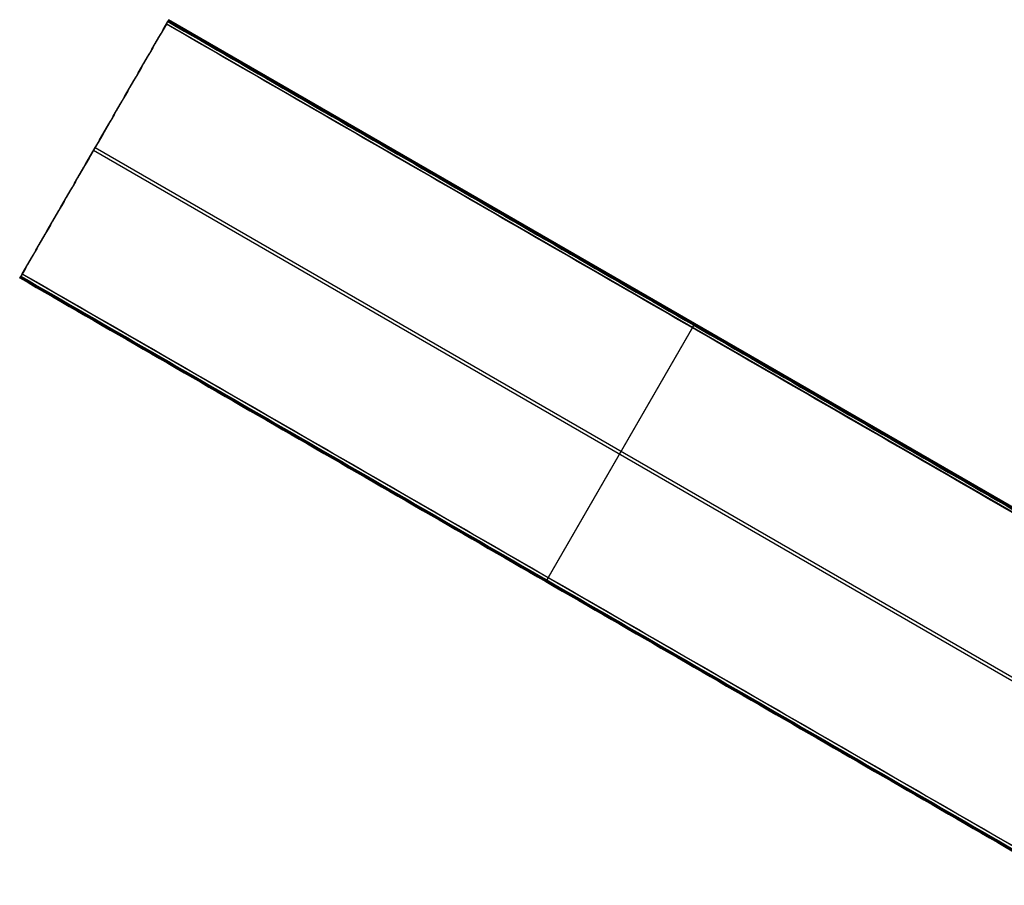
# Model space of a CAD drawing. Header units: millimetres. Extents: x -544 to 436, y -6221 to -5373.
# Tile 1 of 13: x -544 to -139, y -5729 to -5373. Entities that reach past the tile are written whole.
import ezdxf

# ---------------------------------------------------------------- set-up
doc = ezdxf.new("R2010")
doc.units = ezdxf.units.MM

msp = doc.modelspace()

# ---------------------------------------------------------------- linework, layer by layer
at = {"color": 7, "true_color": 0xffffff}
for p, q in [((-482.7, -5373.47, 80.07), (-49.7, -5623.47, 80.07)), ((-49.49, -5623.1, 78.14), (-482.49, -5373.11, 78.14)), ((-50.38, -5624.65, 82.55), (-483.39, -5374.66, 82.55)), ((-507.04, -5415.63, 66.01), (-519.26, -5436.8, 66.01)), ((-513.46, -5426.75, 68.69), (-114.41, -5657.14, 68.69)), ((-513.16, -5426.22, 68.83), (-513.16, -5426.22, 63.19)), ((-512.84, -5425.68, 63.33), (-113.79, -5656.07, 63.33)), ((-110.79, -5729.28, 54.48), (-543.79, -5479.29, 54.48)), ((-543.6, -5478.95, 51.95), (-110.6, -5728.95, 51.95)), ((-109.91, -5727.76, 49.47), (-542.92, -5477.77, 49.47)), ((-266.38, -5498.78, 77.17), (-326.3, -5602.57, 49.5)), ((-266.4, -5498.81, 81.77), (-266, -5498.13, 78.36)), ((-326.92, -5603.64, 54.86), (-267, -5499.85, 82.52)), ((-326.9, -5603.61, 50.25), (-327.29, -5604.29, 53.66))]:
    msp.add_line(p, q, dxfattribs=at)
at = {"color": 7, "true_color": 0xffffff, "extrusion": (0.866025, -0.5, -1.56278e-13)}
msp.add_arc((-4896.28, 81.55, 2268.7), 1, 13, 103, dxfattribs=at)
at = {"color": 7, "true_color": 0xffffff, "extrusion": (0.866025, -0.5, -4.12767e-13)}
msp.add_arc((-4895.5, 78.14, 2268.7), 1, 283, 13, dxfattribs=at)
at = {"color": 7, "true_color": 0xffffff, "extrusion": (0.866025, -0.5, -3.07893e-13)}
msp.add_arc((-5016.42, 54.06, 2268.7), 0.795, 85.1568, 210.8432, dxfattribs=at)
at = {"color": 7, "true_color": 0xffffff, "extrusion": (0.866025, -0.5, -1.2193e-13)}
msp.add_arc((-5015.34, 50.47, 2268.7), 1, 193, 283, dxfattribs=at)
at = {"color": 7, "true_color": 0xffffff, "extrusion": (-0.866025, 0.5, 0)}
for centre, radius, start, end in [((4896.28, 81.55, -2518.7), 1, 77, 167), ((4895.5, 78.14, -2518.7), 1, 167, 257), ((5016.42, 54.06, -2518.7), 0.795, 329.1568, 94.8432), ((5015.34, 50.47, -2518.7), 1, 257, 347)]:
    msp.add_arc(centre, radius, start, end, dxfattribs=at)
at = {"color": 7, "true_color": 0xffffff}
for points in [[(-542.8, -5477.57, 49.5), (-482.88, -5373.78, 77.17)], [(-482.5, -5373.13, 78.36), (-482.9, -5373.81, 81.77)], [(-482.9, -5373.81, 81.77), (-49.89, -5623.81, 81.77)], [(-482.88, -5373.78, 77.17), (-49.88, -5623.78, 77.17)], [(-482.5, -5373.13, 78.36), (-49.5, -5623.13, 78.36)], [(-483.5, -5374.85, 82.52), (-543.42, -5478.64, 54.86)], [(-50.49, -5624.85, 82.52), (-483.5, -5374.85, 82.52)], [(-543.8, -5479.29, 53.66), (-543.4, -5478.61, 50.25)], [(-543.8, -5479.29, 53.66), (-110.79, -5729.29, 53.66)], [(-543.42, -5478.64, 54.86), (-110.42, -5728.64, 54.86)], [(-543.4, -5478.61, 50.25), (-110.4, -5728.61, 50.25)], [(-542.8, -5477.57, 49.5), (-109.8, -5727.57, 49.5)]]:
    msp.add_open_spline(points, degree=1, dxfattribs=at)

doc.saveas('drawing.dxf')
